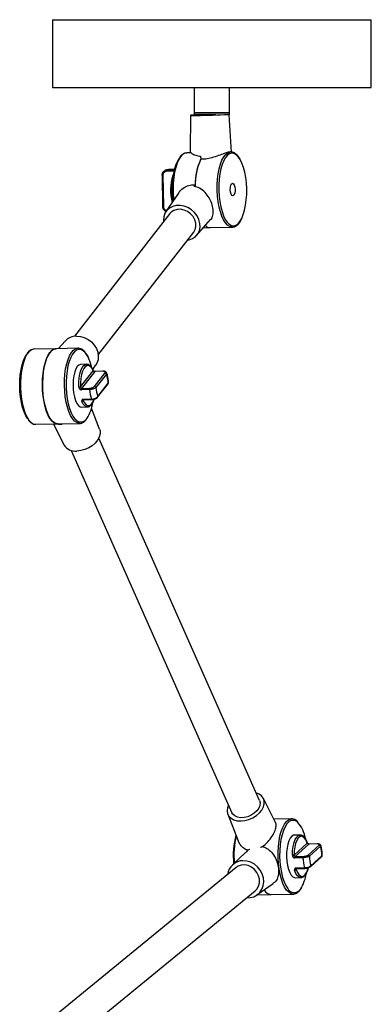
# Model space of a CAD drawing. Header units: millimetres. Extents: x 621 to 846, y 355 to 640.
# Tile 4 of 6: x 798 to 826, y 435 to 513. Entities that reach past the tile are written whole.
import ezdxf

# ---------------------------------------------------------------- set-up
doc = ezdxf.new("R2010")
doc.units = ezdxf.units.MM

msp = doc.modelspace()

# ---------------------------------------------------------------- linework, layer by layer
at = {"color": 7, "linetype": 'Continuous', "lineweight": 25}
for p, q in [((800.756, 513.437), (800.756, 508.037)), ((800.756, 513.437), (826.156, 513.437)), ((826.156, 508.037), (826.156, 513.437)), ((800.756, 508.037), (826.156, 508.037)), ((812.056, 508.037), (812.056, 506.017)), ((814.856, 506.017), (814.856, 508.037)), ((811.738, 505.799), (811.718, 502.928)), ((812.056, 506.017), (812.056, 505.837)), ((813.765, 505.837), (812.056, 505.837)), ((812.102, 505.977), (812.096, 505.977)), ((814.816, 505.977), (812.102, 505.977)), ((814.856, 505.837), (814.83, 505.837)), ((815.026, 502.868), (814.84, 505.837)), ((814.856, 505.837), (814.856, 506.017)), ((810.903, 502.474), (810.873, 502.431)), ((811.809, 502.81), (811.45, 502.802)), ((812.56, 502.541), (812.563, 502.298)), ((814.958, 502.878), (814.899, 502.877)), ((814.924, 502.876), (814.958, 502.878)), ((810.484, 501.48), (810.002, 501.47)), ((809.485, 500.999), (809.531, 498.526)), ((809.547, 501.001), (809.593, 498.528)), ((812.039, 500.135), (812.12, 500.248)), ((810.786, 499.582), (809.793, 498.121)), ((810.109, 497.962), (802.501, 488.166)), ((812.238, 496.223), (813.346, 497.477)), ((812.774, 496.829), (813.335, 496.841)), ((813.335, 496.841), (815.088, 496.879)), ((815.172, 496.889), (815.088, 496.879)), ((804.397, 486.694), (812.005, 496.49)), ((801.766, 487.787), (801.23, 487.181)), ((799.285, 487.138), (799.253, 487.136)), ((801.039, 487.176), (799.285, 487.138)), ((802.792, 487.215), (801.039, 487.176)), ((802.777, 487.214), (802.792, 487.215)), ((803.467, 485.929), (803.005, 485.919)), ((803.444, 485.927), (803.467, 485.929)), ((803.957, 485.514), (804.211, 485.888)), ((802.984, 484.127), (803.987, 485.416)), ((804.12, 485.357), (803.073, 484.01)), ((804.101, 484.166), (804.938, 485.241)), ((804.766, 485.371), (804.12, 485.357)), ((804.782, 485.381), (804.136, 485.367)), ((805.048, 485.153), (804.212, 484.078)), ((804.346, 483.294), (805.182, 484.369)), ((804.359, 483.358), (805.195, 484.433)), ((803.7, 483.915), (803.054, 483.901)), ((803.073, 484.01), (803.719, 484.024)), ((803.21, 483.135), (803.856, 483.149)), ((803.24, 483.1), (803.886, 483.114)), ((803.241, 483.1), (803.24, 483.1)), ((803.079, 482.52), (803.541, 482.53)), ((803.563, 482.531), (803.541, 482.53)), ((804.502, 480.751), (803.857, 482.418)), ((799.415, 481.14), (801.169, 481.178)), ((800.83, 481.171), (801.67, 479.496)), ((801.169, 481.178), (802.923, 481.216)), ((801.482, 481.185), (801.515, 481.114)), ((802.923, 481.216), (802.881, 481.217)), ((817.251, 451.113), (804.439, 480.032)), ((802.245, 479.059), (815.056, 450.141)), ((818.522, 449.359), (817.556, 451.285)), ((814.723, 450.03), (815.55, 447.897)), ((819.811, 449.642), (818.395, 449.611)), ((819.754, 449.637), (819.811, 449.642)), ((820.485, 448.356), (820.023, 448.346)), ((819.999, 446.749), (821.06, 447.704)), ((821.19, 447.633), (820.081, 446.635)), ((821.116, 446.756), (822.002, 447.552)), ((821.836, 447.647), (821.19, 447.633)), ((821.848, 447.652), (821.202, 447.638)), ((822.108, 447.459), (821.223, 446.663)), ((816.125, 446.957), (815.087, 445.967)), ((820.704, 446.547), (820.057, 446.533)), ((820.081, 446.635), (820.728, 446.649)), ((821.31, 445.829), (822.196, 446.626)), ((821.336, 445.906), (822.221, 446.702)), ((815.377, 445.757), (800.141, 433.259)), ((820.178, 445.728), (820.824, 445.742)), ((820.211, 445.683), (820.857, 445.697)), ((820.097, 444.947), (820.559, 444.957)), ((817.049, 443.576), (818.331, 444.477)), ((801.89, 431.59), (816.899, 443.901)), ((817.055, 443.58), (818.187, 443.605)), ((818.187, 443.605), (819.941, 443.643))]:
    msp.add_line(p, q, dxfattribs=at)
at = {"color": 8, "linetype": 'Continuous', "lineweight": 25}
for p, q in [((812.056, 506.017), (814.856, 506.017)), ((809.845, 501.416), (810.471, 501.43)), ((810.449, 501.333), (809.818, 501.319)), ((803.246, 483.1), (803.205, 483.047)), ((820.247, 445.684), (820.168, 445.613))]:
    msp.add_line(p, q, dxfattribs=at)
at = {"color": 7, "linetype": 'Continuous', "lineweight": 25, "flags": 128}
for points in [[(812.433, 505.837), (812.302, 505.832), (812.068, 505.822), (811.891, 505.813), (811.78, 505.805), (811.738, 505.799), (811.77, 505.795), (811.872, 505.793), (812.04, 505.794), (812.267, 505.797), (812.542, 505.802), (812.851, 505.808), (813.181, 505.817), (813.516, 505.826), (813.84, 505.836), (814.138, 505.847), (814.397, 505.857), (814.603, 505.866), (814.749, 505.875), (814.825, 505.882), (814.837, 505.885)], [(812.764, 505.837), (812.684, 505.833), (812.539, 505.826), (812.46, 505.821), (812.455, 505.817), (812.524, 505.816), (812.661, 505.816), (812.853, 505.819), (813.085, 505.824), (813.334, 505.831), (813.522, 505.837)], [(810.371, 498.972), (810.327, 499.407), (810.308, 499.861), (810.317, 500.314), (810.353, 500.754), (810.416, 501.171), (810.503, 501.554), (810.613, 501.893), (810.743, 502.181), (810.844, 502.347)], [(814.688, 502.61), (814.539, 502.432), (814.396, 502.185), (814.272, 501.881), (814.168, 501.528), (814.087, 501.135), (814.032, 500.711), (814.004, 500.266), (814.003, 499.811)], [(815.788, 497.486), (815.835, 497.577), (815.959, 497.88), (816.063, 498.233), (816.144, 498.627), (816.199, 499.051), (816.227, 499.496), (816.228, 499.95), (816.202, 500.403), (816.149, 500.842), (816.071, 501.258), (815.969, 501.641), (815.846, 501.979), (815.705, 502.266)], [(814.924, 499.869), (814.933, 500.061), (814.97, 500.226), (815.029, 500.338), (815.102, 500.381), (815.176, 500.347), (815.241, 500.243), (815.287, 500.083), (815.307, 499.893), (815.298, 499.701), (815.261, 499.536), (815.202, 499.424), (815.129, 499.381), (815.055, 499.414), (814.99, 499.519), (814.944, 499.678), (814.924, 499.869)], [(814.003, 499.811), (814.029, 499.359), (814.082, 498.919), (814.16, 498.503), (814.262, 498.121), (814.385, 497.782), (814.526, 497.495), (814.682, 497.267), (814.777, 497.164)], [(811.503, 495.843), (811.643, 495.87), (811.917, 495.973), (812.15, 496.134), (812.332, 496.346), (812.455, 496.6), (812.512, 496.883), (812.501, 497.182), (812.423, 497.482), (812.281, 497.771), (812.081, 498.035), (811.834, 498.26), (811.551, 498.438), (811.244, 498.558), (810.928, 498.616), (810.619, 498.61), (810.33, 498.538), (810.075, 498.406), (809.866, 498.218), (809.713, 497.983), (809.623, 497.714), (809.599, 497.421), (809.607, 497.315)], [(812.181, 496.932), (812.174, 497.199), (812.097, 497.469), (811.955, 497.723), (811.756, 497.946), (811.513, 498.124), (811.242, 498.245), (810.959, 498.302), (810.682, 498.292), (810.429, 498.215), (810.216, 498.075), (810.109, 497.962)], [(812.005, 496.49), (812.117, 496.682), (812.181, 496.932)], [(802.662, 488.179), (802.976, 488.153), (803.289, 488.063), (803.586, 487.913), (803.853, 487.711), (804.077, 487.465), (804.249, 487.187), (804.36, 486.89), (804.405, 486.589), (804.381, 486.296), (804.291, 486.027), (804.211, 485.888)], [(798.788, 481.569), (798.778, 481.582), (798.627, 481.828), (798.491, 482.13), (798.373, 482.482), (798.278, 482.875), (798.206, 483.299), (798.161, 483.744), (798.142, 484.198), (798.151, 484.651), (798.188, 485.091), (798.25, 485.507), (798.338, 485.89), (798.448, 486.23), (798.578, 486.518), (798.696, 486.709)], [(801.169, 481.178), (801.089, 481.183), (800.911, 481.248), (800.738, 481.382), (800.573, 481.583), (800.421, 481.846), (800.286, 482.165), (800.17, 482.532), (800.077, 482.939), (800.008, 483.375), (799.965, 483.83), (799.95, 484.294), (799.962, 484.755), (800.001, 485.202), (800.067, 485.625), (800.158, 486.012), (800.271, 486.356), (800.404, 486.648), (800.554, 486.881), (800.718, 487.049), (800.89, 487.148), (801.039, 487.176)], [(801.039, 487.176), (800.95, 487.166), (800.776, 487.09), (800.609, 486.946), (800.454, 486.734), (800.315, 486.462), (800.194, 486.135), (800.095, 485.761), (800.021, 485.349), (799.972, 484.909), (799.951, 484.452), (799.957, 483.988), (799.99, 483.529), (800.05, 483.085), (800.136, 482.667), (800.244, 482.285), (800.373, 481.949), (800.52, 481.666), (800.68, 481.443), (800.851, 481.286), (801.028, 481.197), (801.169, 481.178)], [(802.574, 486.991), (802.503, 486.927), (802.349, 486.732), (802.209, 486.476), (802.088, 486.164), (801.987, 485.803), (801.911, 485.404), (801.86, 484.976), (801.836, 484.529), (801.839, 484.074), (801.87, 483.623), (801.927, 483.186), (802.01, 482.775), (802.115, 482.399), (802.242, 482.068), (802.385, 481.79), (802.543, 481.572), (802.689, 481.434)], [(803.005, 485.919), (802.991, 485.918), (802.856, 485.87), (802.73, 485.75), (802.617, 485.563), (802.523, 485.317), (802.452, 485.023), (802.406, 484.695), (802.388, 484.345), (802.399, 483.99), (802.438, 483.645), (802.503, 483.325), (802.592, 483.044), (802.701, 482.814), (802.824, 482.646), (802.957, 482.547), (803.079, 482.52)], [(803.987, 485.416), (803.876, 485.619), (803.753, 485.757), (803.621, 485.825), (803.489, 485.818), (803.362, 485.739), (803.245, 485.589), (803.145, 485.376), (803.066, 485.111), (803.011, 484.804), (802.984, 484.471), (802.984, 484.127)], [(804.502, 480.751), (804.541, 480.609), (804.545, 480.371), (804.48, 480.124), (804.349, 479.877), (804.159, 479.644), (803.918, 479.435), (803.637, 479.259), (803.329, 479.125), (803.01, 479.04), (802.694, 479.006)], [(817.251, 451.113), (817.296, 450.94), (817.281, 450.723), (817.196, 450.5), (817.044, 450.285), (816.837, 450.091), (816.587, 449.932), (816.31, 449.815), (816.023, 449.75), (815.744, 449.74), (815.49, 449.786), (815.279, 449.884), (815.122, 450.029), (815.056, 450.141)], [(815.775, 449.478), (816.091, 449.512), (816.411, 449.597), (816.718, 449.731), (816.999, 449.907), (817.24, 450.116), (817.431, 450.349), (817.562, 450.596), (817.627, 450.843), (817.623, 451.081), (817.55, 451.297), (817.412, 451.482), (817.216, 451.627), (816.981, 451.722)], [(814.787, 450.75), (814.705, 450.534), (814.674, 450.29), (814.712, 450.061), (814.818, 449.859), (814.986, 449.693), (815.209, 449.571), (815.476, 449.498), (815.775, 449.478)], [(819.534, 449.367), (819.427, 449.245), (819.281, 449.012), (819.152, 448.721), (819.043, 448.379), (818.957, 447.994), (818.895, 447.576), (818.861, 447.135), (818.853, 446.682), (818.873, 446.228), (818.92, 445.784), (818.992, 445.362), (819.089, 444.971), (819.207, 444.621), (819.344, 444.321), (819.497, 444.078), (819.564, 443.996)], [(819.82, 448.256), (819.699, 448.107), (819.593, 447.894), (819.508, 447.627), (819.448, 447.316), (819.413, 446.977), (819.408, 446.623), (819.43, 446.27), (819.48, 445.934), (819.556, 445.629), (819.654, 445.368), (819.769, 445.163), (819.897, 445.023), (820.032, 444.954), (820.097, 444.947)], [(820.023, 448.346), (819.952, 448.334), (819.82, 448.256)], [(821.06, 447.704), (820.959, 447.939), (820.842, 448.114), (820.714, 448.223), (820.582, 448.258), (820.451, 448.22), (820.328, 448.109), (820.218, 447.931), (820.126, 447.693), (820.057, 447.408), (820.014, 447.089), (819.999, 446.749)], [(821.836, 447.647), (821.842, 447.651), (821.848, 447.652)], [(817.175, 444.275), (817.247, 444.542), (817.249, 444.827), (817.181, 445.112), (817.047, 445.379), (816.857, 445.612), (816.621, 445.795), (816.355, 445.918), (816.075, 445.973), (815.799, 445.955), (815.545, 445.867), (815.377, 445.757)], [(816.228, 443.351), (816.495, 443.361), (816.788, 443.437), (817.05, 443.577), (817.27, 443.776), (817.436, 444.024), (817.542, 444.31), (817.582, 444.62), (817.555, 444.94), (817.462, 445.255), (817.306, 445.55), (817.096, 445.811), (816.841, 446.026), (816.553, 446.185), (816.246, 446.281), (815.933, 446.309), (815.933, 446.309)], [(816.899, 443.901), (817.038, 444.043), (817.175, 444.275)], [(819.941, 443.643), (819.925, 443.643), (819.915, 443.643)]]:
    msp.add_lwpolyline(points, dxfattribs=at)
at = {"color": 8, "linetype": 'Continuous', "lineweight": 25, "flags": 128}
for points in [[(810.964, 502.503), (810.816, 502.272), (810.684, 501.983), (810.571, 501.643), (810.481, 501.26), (810.415, 500.843), (810.375, 500.401), (810.361, 499.946), (810.375, 499.487), (810.415, 499.037)], [(813.872, 499.807), (813.873, 500.266), (813.9, 500.715), (813.955, 501.145), (814.034, 501.545), (814.136, 501.906), (814.259, 502.22), (814.4, 502.479), (814.556, 502.677), (814.722, 502.809), (814.896, 502.872), (814.924, 502.876)], [(815.705, 502.266), (815.705, 502.267), (815.549, 502.495), (815.383, 502.659), (815.21, 502.755), (815.035, 502.779), (814.862, 502.733), (814.695, 502.616), (814.688, 502.61)], [(815.088, 496.879), (815.062, 496.88), (814.886, 496.921), (814.712, 497.032), (814.546, 497.21), (814.391, 497.451), (814.251, 497.748), (814.129, 498.095), (814.028, 498.484), (813.951, 498.906), (813.898, 499.35), (813.872, 499.807)], [(814.777, 497.164), (814.848, 497.103), (815.021, 497.007), (815.196, 496.982), (815.369, 497.029), (815.536, 497.145), (815.692, 497.33), (815.788, 497.486)], [(799.253, 487.136), (799.217, 487.132), (799.044, 487.066), (798.877, 486.932), (798.722, 486.732), (798.582, 486.471), (798.459, 486.156), (798.358, 485.793), (798.279, 485.392), (798.226, 484.961), (798.199, 484.511), (798.199, 484.053), (798.226, 483.596), (798.28, 483.152), (798.358, 482.731), (798.46, 482.343), (798.582, 481.998), (798.723, 481.702), (798.878, 481.464), (799.045, 481.288), (799.218, 481.179), (799.395, 481.14), (799.415, 481.14)], [(802.881, 481.217), (802.86, 481.219), (802.684, 481.275), (802.511, 481.401), (802.347, 481.592), (802.195, 481.844), (802.059, 482.153), (801.941, 482.509), (801.845, 482.906), (801.772, 483.333), (801.725, 483.781), (801.704, 484.239), (801.711, 484.697), (801.744, 485.143), (801.803, 485.568), (801.887, 485.96), (801.994, 486.312), (802.121, 486.615), (802.266, 486.862), (802.424, 487.046), (802.592, 487.164), (802.767, 487.213), (802.777, 487.214)], [(803.658, 486.367), (803.514, 486.645), (803.357, 486.863), (803.189, 487.016), (803.016, 487.1), (802.841, 487.113), (802.669, 487.055), (802.574, 486.991)], [(802.854, 484.119), (802.853, 484.484), (802.882, 484.838), (802.941, 485.164), (803.025, 485.446), (803.131, 485.672), (803.255, 485.831), (803.39, 485.916), (803.444, 485.927)], [(803.541, 482.53), (803.477, 482.537), (803.337, 482.608), (803.206, 482.755), (803.088, 482.971)], [(803.205, 483.047), (803.316, 482.844), (803.439, 482.706), (803.57, 482.638), (803.703, 482.644), (803.83, 482.724), (803.946, 482.874), (804.047, 483.087), (804.061, 483.127)], [(803.24, 483.1), (803.238, 483.1), (803.232, 483.102), (803.226, 483.107), (803.22, 483.114), (803.215, 483.124), (803.21, 483.135)], [(803.887, 483.114), (803.884, 483.114), (803.878, 483.116), (803.872, 483.121), (803.866, 483.128), (803.861, 483.138), (803.856, 483.149)], [(819.915, 443.643), (819.749, 443.681), (819.575, 443.788), (819.408, 443.962), (819.253, 444.198), (819.112, 444.493), (818.989, 444.837), (818.886, 445.224), (818.807, 445.644), (818.753, 446.087), (818.725, 446.544), (818.725, 447.002), (818.751, 447.453), (818.803, 447.884), (818.881, 448.286), (818.982, 448.65), (819.104, 448.967), (819.244, 449.229), (819.399, 449.43), (819.565, 449.567), (819.738, 449.634), (819.754, 449.637)], [(819.868, 446.752), (819.884, 447.113), (819.93, 447.453), (820.003, 447.756), (820.101, 448.008), (820.218, 448.197), (820.349, 448.315), (820.485, 448.356)], [(821.19, 447.633), (821.196, 447.637), (821.202, 447.638)], [(820.168, 445.613), (820.269, 445.378), (820.386, 445.203), (820.514, 445.094), (820.647, 445.059), (820.777, 445.097), (820.901, 445.208), (821.011, 445.386), (821.102, 445.624), (821.129, 445.719)], [(820.178, 445.728), (820.182, 445.715), (820.187, 445.704), (820.192, 445.695), (820.198, 445.689), (820.204, 445.684), (820.21, 445.683), (820.211, 445.683)], [(820.857, 445.697), (820.857, 445.697), (820.85, 445.699), (820.844, 445.703), (820.838, 445.709), (820.833, 445.718), (820.828, 445.729), (820.824, 445.742)], [(820.559, 444.957), (820.556, 444.957), (820.416, 444.995), (820.28, 445.11), (820.156, 445.296), (820.048, 445.546)], [(820.35, 443.875), (820.509, 444.044), (820.625, 444.221)]]:
    msp.add_lwpolyline(points, dxfattribs=at)
at = {"color": 7, "linetype": 'Continuous', "lineweight": 25}
for centre, radius, start, end in [((812.096, 506.017), 0.04, 180, 270), ((814.816, 506.017), 0.04, 270, 0), ((817.272, 500.197), 5.156, 155.94927, 180.9914), ((816.943, 500.28), 4.823, 155.37167, 180.37496), ((809.945, 501.336), 0.128, 141.23427, 187.57286), ((813.677, 499.834), 3.521, 160.6192, 196.08927), ((809.536, 498.563), 0.0376, 263.02223, 274.73451), ((813.343, 497.408), 0.566, 224.08927, 269.11254), ((813.346, 497.414), 0.573, 224.35705, 268.84477), ((802.655, 486.975), 1.204, 89.68728, 137.57541), ((799.664, 484.665), 4.342, 13.0106, 23.07816), ((804.784, 485.359), 0.0215, 95.35893, 147.68401), ((804.937, 485.127), 0.114, 13.06282, 89.93782), ((802.64, 484.287), 2.559, 3.27387, 19.79177), ((802.84, 485.337), 1.219, 270.66109, 276.81439), ((804.101, 484.052), 0.114, 13.06282, 89.93782), ((805.12, 484.416), 0.077, 323.21417, 12.96982), ((803.225, 483.928), 0.174, 151.5047, 188.87644), ((803.871, 483.942), 0.174, 151.5047, 188.87644), ((807.064, 484.203), 3.377, 184.89052, 198.17513), ((806.767, 484.224), 2.559, 183.27387, 199.79177), ((803.087, 483.099), 0.129, 270.28682, 335.87895), ((800.901, 483.299), 3.09, 327.38953, 351.68069), ((802.559, 480.04), 1.043, 211.43869, 277.41195), ((818.305, 447.637), 2.641, 9.85396, 40.88963), ((821.711, 446.707), 6.555, 165.35777, 185.62958), ((821.022, 447.722), 0.0422, 334.48821, 16.40932), ((822, 447.443), 0.109, 8.66654, 89.25694), ((819.329, 446.658), 2.892, 0.88456, 16.09743), ((819.904, 445.683), 1.07, 84.90076, 91.91128), ((820.202, 446.553), 0.146, 145.6126, 187.8934), ((820.848, 446.567), 0.146, 145.6126, 187.8934), ((824.515, 446.705), 3.815, 182.37102, 194.61097), ((821.115, 446.647), 0.109, 8.66654, 89.25694), ((824.114, 446.708), 2.892, 180.88456, 196.09743), ((815.951, 445.055), 1.254, 90.78399, 173.05935), ((820.049, 445.684), 0.138, 269.42441, 329.11068), ((817.698, 445.777), 3.315, 332.0087, 350.61132), ((818.247, 444.324), 0.721, 208.58639, 265.26999), ((818.255, 444.336), 0.734, 209.48463, 264.68236)]:
    msp.add_arc(centre, radius, start, end, dxfattribs=at)
at = {"color": 8, "linetype": 'Continuous', "lineweight": 25}
for centre, radius, start, end in [((811.516, 502.149), 0.656, 95.7503, 147.36136), ((810.013, 501.181), 0.289, 92.27527, 125.67143), ((809.567, 499.303), 1.698, 90.6801, 92.75841), ((814.045, 499.846), 3.835, 162.66288, 194.1654), ((809.613, 496.83), 1.698, 90.6801, 92.75841), ((803.938, 485.434), 0.0528, 339.89148, 22.62346), ((804.138, 485.345), 0.0215, 95.35893, 147.68401), ((804.284, 483.34), 0.0765, 321.8164, 13.14242), ((803.009, 481.892), 0.558, 235.07485, 332.50943), ((819.918, 448.999), 0.531, 43.65685, 136.17974), ((822.237, 446.705), 7.025, 166.90598, 184.85435), ((822.138, 446.688), 0.0847, 313.23246, 9.94157), ((821.252, 445.891), 0.0846, 312.48582, 9.95583), ((820.012, 444.293), 0.537, 213.57793, 309.01809)]:
    msp.add_arc(centre, radius, start, end, dxfattribs=at)
at = {"color": 7, "linetype": 'Continuous', "lineweight": 25}
for points, knots in [([(811.464, 502.795), (811.423, 502.795), (811.321, 502.796), (811.164, 502.724), (811.019, 502.613), (810.937, 502.514), (810.903, 502.474)], [0, 0, 0, 0, 0.198551, 0.494633, 0.796697, 1, 1, 1, 1]), ([(811.734, 502.928), (811.73, 502.918), (811.711, 502.879), (811.845, 502.753), (812.121, 502.602), (812.421, 502.56), (812.56, 502.541)], [0, 0, 0, 0, 0.094232, 0.391521, 0.718943, 1, 1, 1, 1]), ([(814.9, 502.867), (814.855, 502.866), (814.75, 502.862), (814.428, 502.755), (813.987, 502.587), (813.48, 502.409), (812.975, 502.294), (812.693, 502.297), (812.563, 502.298)], [0, 0, 0, 0, 0.125482, 0.296149, 0.47827, 0.681567, 0.852762, 1, 1, 1, 1]), ([(815.695, 502.311), (815.666, 502.363), (815.588, 502.501), (815.442, 502.668), (815.269, 502.802), (815.091, 502.877), (814.975, 502.874), (814.918, 502.873)], [0, 0, 0, 0, 0.137796, 0.36922, 0.601066, 0.804656, 1, 1, 1, 1]), ([(809.493, 500.999), (809.495, 501.047), (809.499, 501.142), (809.562, 501.269), (809.658, 501.363), (809.758, 501.409), (809.822, 501.414), (809.845, 501.416)], [0, 0, 0, 0, 0.22446, 0.45068, 0.671282, 0.884291, 1, 1, 1, 1]), ([(810.002, 501.464), (809.983, 501.465), (809.9, 501.47), (809.791, 501.437), (809.721, 501.388), (809.701, 501.374)], [0, 0, 0, 0, 0.1759, 0.762055, 1, 1, 1, 1]), ([(809.818, 501.319), (809.801, 501.318), (809.753, 501.314), (809.677, 501.279), (809.604, 501.208), (809.554, 501.11), (809.549, 501.037), (809.547, 501.001)], [0, 0, 0, 0, 0.114754, 0.3263, 0.546291, 0.773277, 1, 1, 1, 1]), ([(810.426, 501.175), (810.404, 501.143), (810.379, 501.106), (810.361, 501.054), (810.359, 501.048)], [0, 0, 0, 0, 0.885893, 1, 1, 1, 1]), ([(810.799, 499.575), (810.819, 499.613), (810.929, 499.816), (811.253, 500.066), (811.7, 500.264), (811.987, 500.253), (812.12, 500.248)], [0, 0, 0, 0, 0.081581, 0.439453, 0.740812, 1, 1, 1, 1]), ([(813.346, 497.477), (813.346, 497.477), (813.452, 497.554), (813.541, 497.815), (813.582, 498.261), (813.464, 498.763), (813.243, 499.241), (812.921, 499.674), (812.516, 500.014), (812.19, 500.097), (812.039, 500.135)], [0, 0, 0, 0, 0.000094, 0.152615, 0.306462, 0.444755, 0.575957, 0.715135, 0.868421, 1, 1, 1, 1]), ([(809.787, 498.144), (809.787, 498.144), (809.748, 498.15), (809.677, 498.202), (809.594, 498.295), (809.546, 498.41), (809.541, 498.49), (809.539, 498.526)], [0, 0, 0, 0, 0.0011831, 0.2605831, 0.5218978, 0.7895579, 1, 1, 1, 1]), ([(809.593, 498.528), (809.595, 498.501), (809.6, 498.439), (809.638, 498.352), (809.702, 498.278), (809.784, 498.229), (809.845, 498.224), (809.875, 498.221)], [0, 0, 0, 0, 0.168964, 0.382698, 0.590095, 0.795004, 1, 1, 1, 1]), ([(809.71, 498.188), (809.73, 498.17), (809.753, 498.151), (809.782, 498.141), (809.784, 498.14)], [0, 0, 0, 0, 0.911117, 1, 1, 1, 1]), ([(815.187, 496.899), (815.212, 496.902), (815.298, 496.914), (815.436, 496.998), (815.596, 497.149), (815.711, 497.298), (815.767, 497.412), (815.779, 497.437)], [0, 0, 0, 0, 0.108621, 0.369264, 0.639373, 0.920954, 1, 1, 1, 1]), ([(799.247, 487.135), (799.245, 487.135), (799.182, 487.14), (799.06, 487.091), (798.892, 486.983), (798.782, 486.879), (798.731, 486.8), (798.727, 486.794)], [0, 0, 0, 0, 0.0096812, 0.3249874, 0.6420209, 0.9729193, 1, 1, 1, 1]), ([(803.657, 486.405), (803.634, 486.456), (803.565, 486.604), (803.438, 486.813), (803.273, 487.01), (803.099, 487.141), (802.929, 487.212), (802.822, 487.209), (802.774, 487.208)], [0, 0, 0, 0, 0.101369, 0.296173, 0.492103, 0.688316, 0.860438, 1, 1, 1, 1]), ([(803.986, 485.455), (803.968, 485.493), (803.915, 485.606), (803.813, 485.757), (803.679, 485.874), (803.548, 485.933), (803.469, 485.923), (803.438, 485.919)], [0, 0, 0, 0, 0.131365, 0.386557, 0.645256, 0.858145, 1, 1, 1, 1]), ([(804.136, 485.367), (804.128, 485.367), (804.11, 485.368), (804.077, 485.377), (804.044, 485.394), (804.014, 485.416), (803.994, 485.44), (803.989, 485.45), (803.987, 485.454)], [0, 0, 0, 0, 0.133684, 0.292627, 0.459861, 0.64147, 0.83902, 1, 1, 1, 1]), ([(803.987, 485.416), (803.993, 485.41), (804.005, 485.397), (804.034, 485.378), (804.068, 485.364), (804.098, 485.357), (804.114, 485.357), (804.12, 485.357)], [0, 0, 0, 0, 0.249498, 0.48631, 0.699345, 0.895396, 1, 1, 1, 1]), ([(804.938, 485.241), (804.945, 485.253), (804.962, 485.279), (804.955, 485.317), (804.918, 485.348), (804.854, 485.369), (804.795, 485.37), (804.766, 485.371)], [0, 0, 0, 0, 0.168964, 0.382698, 0.590095, 0.795004, 1, 1, 1, 1]), ([(805.063, 485.25), (805.061, 485.259), (805.053, 485.29), (805.009, 485.33), (804.938, 485.366), (804.858, 485.383), (804.795, 485.379), (804.775, 485.378)], [0, 0, 0, 0, 0.082257, 0.289625, 0.521863, 0.852195, 1, 1, 1, 1]), ([(805.225, 484.448), (805.221, 484.503), (805.207, 484.664), (805.164, 484.922), (805.106, 485.145), (805.062, 485.262), (805.051, 485.294)], [0, 0, 0, 0, 0.1801, 0.523366, 0.872449, 1, 1, 1, 1]), ([(802.984, 484.127), (802.984, 484.116), (802.984, 484.093), (802.995, 484.059), (803.015, 484.032), (803.042, 484.013), (803.063, 484.011), (803.073, 484.01)], [0, 0, 0, 0, 0.194557, 0.414662, 0.617708, 0.810893, 1, 1, 1, 1]), ([(803.719, 484.024), (803.736, 484.025), (803.785, 484.028), (803.873, 484.044), (803.971, 484.076), (804.055, 484.119), (804.086, 484.15), (804.101, 484.166)], [0, 0, 0, 0, 0.114754, 0.3263, 0.546291, 0.773277, 1, 1, 1, 1]), ([(805.18, 484.37), (805.184, 484.374), (805.205, 484.397), (805.224, 484.439), (805.219, 484.478), (805.218, 484.491)], [0, 0, 0, 0, 0.1254967, 0.7196818, 1, 1, 1, 1]), ([(805.195, 484.433), (805.211, 484.451), (805.23, 484.471), (805.22, 484.488), (805.219, 484.49)], [0, 0, 0, 0, 0.882158, 1, 1, 1, 1]), ([(802.854, 484.119), (802.856, 484.098), (802.861, 484.054), (802.889, 483.992), (802.935, 483.941), (802.992, 483.906), (803.033, 483.903), (803.054, 483.901)], [0, 0, 0, 0, 0.183342, 0.39825, 0.603493, 0.803014, 1, 1, 1, 1]), ([(804.212, 484.078), (804.191, 484.06), (804.149, 484.025), (804.037, 483.975), (803.906, 483.938), (803.788, 483.919), (803.723, 483.916), (803.7, 483.915)], [0, 0, 0, 0, 0.22446, 0.45068, 0.671282, 0.884291, 1, 1, 1, 1]), ([(803.856, 483.149), (803.898, 483.152), (803.982, 483.158), (804.112, 483.193), (804.227, 483.242), (804.314, 483.3), (804.345, 483.34), (804.359, 483.358)], [0, 0, 0, 0, 0.206653, 0.412691, 0.62025, 0.832849, 1, 1, 1, 1]), ([(803.21, 483.135), (803.199, 483.135), (803.168, 483.132), (803.122, 483.113), (803.086, 483.075), (803.071, 483.024), (803.082, 482.988), (803.088, 482.971)], [0, 0, 0, 0, 0.109034, 0.312539, 0.530032, 0.763836, 1, 1, 1, 1]), ([(803.204, 483.091), (803.204, 483.091), (803.203, 483.091), (803.216, 483.098), (803.232, 483.099), (803.24, 483.1)], [0, 0, 0, 0, 0.338638, 0.692938, 1, 1, 1, 1]), ([(803.57, 482.54), (803.589, 482.54), (803.657, 482.54), (803.764, 482.606), (803.885, 482.725), (803.99, 482.906), (804.057, 483.052), (804.081, 483.145), (804.081, 483.146)], [0, 0, 0, 0, 0.082854, 0.293403, 0.512394, 0.750603, 0.995962, 1, 1, 1, 1]), ([(803.887, 483.115), (803.89, 483.115), (803.937, 483.113), (804.039, 483.129), (804.174, 483.171), (804.282, 483.225), (804.323, 483.275), (804.341, 483.297)], [0, 0, 0, 0, 0.021131, 0.278353, 0.53207, 0.797179, 1, 1, 1, 1]), ([(798.823, 481.484), (798.875, 481.423), (798.982, 481.298), (799.156, 481.191), (799.301, 481.138), (799.381, 481.145), (799.402, 481.147)], [0, 0, 0, 0, 0.299577, 0.620032, 0.899023, 1, 1, 1, 1]), ([(801.515, 481.114), (801.363, 481.118), (801.185, 481.122), (801.08, 481.169), (801.065, 481.176)], [0, 0, 0, 0, 0.858266, 1, 1, 1, 1]), ([(802.873, 481.22), (802.877, 481.219), (802.942, 481.203), (803.071, 481.233), (803.244, 481.315), (803.379, 481.426), (803.451, 481.526), (803.474, 481.559)], [0, 0, 0, 0, 0.020054, 0.299144, 0.574825, 0.858861, 1, 1, 1, 1]), ([(820.297, 449.413), (820.249, 449.458), (820.144, 449.557), (819.966, 449.629), (819.824, 449.655), (819.753, 449.635), (819.743, 449.632)], [0, 0, 0, 0, 0.284603, 0.625899, 0.951428, 1, 1, 1, 1]), ([(817.331, 447.377), (817.347, 447.382), (817.522, 447.444), (817.821, 447.717), (818.197, 448.14), (818.463, 448.615), (818.576, 449.009), (818.586, 449.252), (818.522, 449.333), (818.507, 449.351)], [0, 0, 0, 0, 0.018414, 0.198684, 0.397429, 0.597903, 0.778108, 0.949073, 1, 1, 1, 1]), ([(821.062, 447.735), (821.046, 447.778), (821, 447.904), (820.907, 448.079), (820.784, 448.235), (820.65, 448.324), (820.55, 448.364), (820.501, 448.355), (820.499, 448.354)], [0, 0, 0, 0, 0.120266, 0.352641, 0.588146, 0.795424, 0.987905, 1, 1, 1, 1]), ([(816.354, 447.125), (816.278, 447.151), (816.056, 447.227), (815.754, 447.5), (815.624, 447.765), (815.558, 447.901)], [0, 0, 0, 0, 0.202189, 0.592441, 1, 1, 1, 1]), ([(816.487, 447.211), (816.471, 447.206), (816.333, 447.158), (816.227, 447.045), (816.134, 446.946)], [0, 0, 0, 0, 0.11816, 1, 1, 1, 1]), ([(817.444, 447.443), (817.58, 447.401), (817.861, 447.312), (818.225, 446.987), (818.533, 446.528), (818.729, 445.975), (818.79, 445.451), (818.726, 445.013), (818.582, 444.68), (818.398, 444.55), (818.318, 444.493)], [0, 0, 0, 0, 0.114164, 0.237792, 0.381553, 0.525939, 0.653598, 0.773931, 0.902341, 1, 1, 1, 1]), ([(821.06, 447.704), (821.066, 447.696), (821.077, 447.681), (821.106, 447.658), (821.139, 447.641), (821.168, 447.633), (821.185, 447.633), (821.19, 447.633)], [0, 0, 0, 0, 0.249498, 0.48631, 0.699345, 0.895396, 1, 1, 1, 1]), ([(821.202, 447.638), (821.195, 447.638), (821.179, 447.639), (821.148, 447.648), (821.117, 447.666), (821.089, 447.69), (821.07, 447.716), (821.065, 447.729), (821.063, 447.735)], [0, 0, 0, 0, 0.126964, 0.291664, 0.458869, 0.639142, 0.838867, 1, 1, 1, 1]), ([(822.002, 447.552), (822.009, 447.561), (822.027, 447.58), (822.022, 447.608), (821.987, 447.631), (821.924, 447.645), (821.866, 447.646), (821.836, 447.647)], [0, 0, 0, 0, 0.168964, 0.382698, 0.590095, 0.795004, 1, 1, 1, 1]), ([(822.131, 447.532), (822.124, 447.549), (822.11, 447.582), (822.066, 447.615), (822.001, 447.642), (821.927, 447.654), (821.863, 447.651), (821.847, 447.65)], [0, 0, 0, 0, 0.154534, 0.313877, 0.520381, 0.875198, 1, 1, 1, 1]), ([(822.252, 446.698), (822.25, 446.754), (822.244, 446.916), (822.214, 447.18), (822.166, 447.414), (822.13, 447.539), (822.12, 447.573)], [0, 0, 0, 0, 0.180865, 0.524384, 0.871644, 1, 1, 1, 1]), ([(819.868, 446.752), (819.869, 446.732), (819.872, 446.688), (819.898, 446.626), (819.941, 446.573), (819.996, 446.538), (820.037, 446.535), (820.057, 446.533)], [0, 0, 0, 0, 0.183342, 0.39825, 0.603493, 0.803014, 1, 1, 1, 1]), ([(820.081, 446.635), (820.071, 446.636), (820.051, 446.638), (820.025, 446.656), (820.006, 446.683), (819.997, 446.716), (819.998, 446.738), (819.999, 446.749)], [0, 0, 0, 0, 0.189107, 0.382292, 0.585338, 0.805443, 1, 1, 1, 1]), ([(821.223, 446.663), (821.201, 446.651), (821.157, 446.626), (821.043, 446.591), (820.91, 446.564), (820.792, 446.55), (820.727, 446.548), (820.704, 446.547)], [0, 0, 0, 0, 0.22446, 0.45068, 0.671282, 0.884291, 1, 1, 1, 1]), ([(820.728, 446.649), (820.745, 446.65), (820.794, 446.652), (820.883, 446.664), (820.982, 446.688), (821.068, 446.72), (821.1, 446.744), (821.116, 446.756)], [0, 0, 0, 0, 0.114754, 0.3263, 0.546291, 0.773277, 1, 1, 1, 1]), ([(822.195, 446.627), (822.198, 446.63), (822.221, 446.647), (822.247, 446.685), (822.248, 446.727), (822.248, 446.742)], [0, 0, 0, 0, 0.12108, 0.690054, 1, 1, 1, 1]), ([(822.221, 446.702), (822.238, 446.715), (822.257, 446.729), (822.249, 446.74), (822.248, 446.741)], [0, 0, 0, 0, 0.8913082, 1, 1, 1, 1]), ([(820.178, 445.728), (820.167, 445.727), (820.135, 445.725), (820.089, 445.704), (820.051, 445.662), (820.034, 445.606), (820.043, 445.566), (820.048, 445.546)], [0, 0, 0, 0, 0.109034, 0.312539, 0.530032, 0.763836, 1, 1, 1, 1]), ([(820.824, 445.742), (820.866, 445.745), (820.949, 445.75), (821.081, 445.777), (821.199, 445.815), (821.288, 445.86), (821.321, 445.892), (821.336, 445.906)], [0, 0, 0, 0, 0.206653, 0.412691, 0.62025, 0.832849, 1, 1, 1, 1]), ([(820.857, 445.698), (820.861, 445.698), (820.905, 445.697), (821.002, 445.709), (821.133, 445.739), (821.241, 445.776), (821.285, 445.815), (821.306, 445.834)], [0, 0, 0, 0, 0.02112, 0.27416, 0.523015, 0.782848, 1, 1, 1, 1]), ([(821.064, 445.481), (821.084, 445.531), (821.115, 445.61), (821.136, 445.709), (821.143, 445.745)], [0, 0, 0, 0, 0.627219, 1, 1, 1, 1]), ([(820.545, 444.959), (820.592, 444.963), (820.687, 444.971), (820.817, 445.059), (820.932, 445.196), (821.016, 445.34), (821.054, 445.451), (821.064, 445.481)], [0, 0, 0, 0, 0.209176, 0.426872, 0.659125, 0.909279, 1, 1, 1, 1]), ([(820.321, 443.796), (820.351, 443.823), (820.437, 443.901), (820.537, 444.023), (820.599, 444.14), (820.615, 444.172)], [0, 0, 0, 0, 0.279698, 0.80519, 1, 1, 1, 1]), ([(819.91, 443.65), (819.956, 443.649), (820.062, 443.647), (820.201, 443.707), (820.288, 443.771), (820.321, 443.796)], [0, 0, 0, 0, 0.314256, 0.73758, 1, 1, 1, 1])]:
    msp.add_open_spline(points, degree=3, knots=knots, dxfattribs=at)
at = {"color": 8, "linetype": 'Continuous', "lineweight": 25}
for points, knots in [([(805.063, 485.25), (805.067, 485.235), (805.077, 485.206), (805.058, 485.171), (805.048, 485.153)], [0, 0, 0, 0, 0.489169, 1, 1, 1, 1]), ([(803.205, 483.047), (803.201, 483.053), (803.193, 483.065), (803.194, 483.082), (803.203, 483.089), (803.205, 483.09)], [0, 0, 0, 0, 0.447741, 0.872716, 1, 1, 1, 1]), ([(822.127, 447.53), (822.131, 447.52), (822.138, 447.499), (822.119, 447.473), (822.108, 447.459)], [0, 0, 0, 0, 0.4547643, 1, 1, 1, 1]), ([(820.168, 445.613), (820.164, 445.621), (820.157, 445.636), (820.161, 445.659), (820.173, 445.669), (820.178, 445.674)], [0, 0, 0, 0, 0.382128, 0.744827, 1, 1, 1, 1])]:
    msp.add_open_spline(points, degree=3, knots=knots, dxfattribs=at)

doc.saveas('drawing.dxf')
